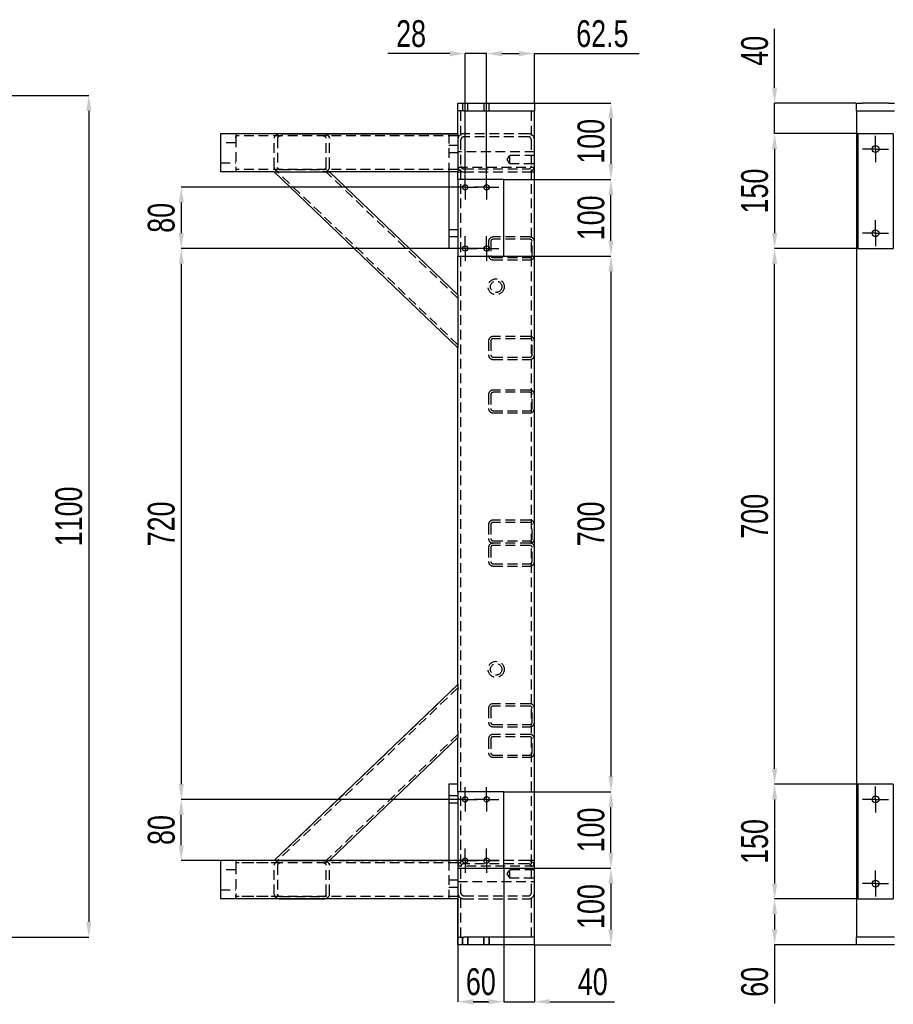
# Model space of a CAD drawing. Header units: millimetres. Extents: x 5 to 589, y 5 to 415.
# Tile 11 of 16: x 232 to 346, y 193 to 322. Entities that reach past the tile are written whole.
import ezdxf

# ---------------------------------------------------------------- set-up
doc = ezdxf.new("R2010")
doc.units = ezdxf.units.MM
doc.header["$PDSIZE"] = -1
doc.linetypes.add('CENTERX2', pattern=[20.32, 12.7, -2.54, 2.54, -2.54])
doc.linetypes.add('HIDDEN', pattern=[1.905, 1.27, -0.635])
for name, color, linetype in [('COTES', 1, 'Continuous'), ('TRAIT-FINS', 9, 'Continuous'), ('TRAIT-MIXTES', 3, 'CENTERX2'), ('TRAIT-TIRET', 2, 'HIDDEN')]:
    doc.layers.add(name, color=color, linetype=linetype)
doc.layers.add('TRAIT-FORT', color=4, linetype='Continuous', lineweight=25)
doc.styles.add('SLDTEXTSTYLE0', font='TXT', dxfattribs={"width": 0.75})
doc.dimstyles.new('SLDDIMSTYLE0', dxfattribs={"dimtxt": 3.5, "dimasz": 2, "dimexe": 0, "dimexo": 0.0625, "dimgap": 0.875, "dimtad": 1, "dimlfac": 10, "dimrnd": 1e-09, "dimzin": 12, "dimdsep": 46, "dimtxsty": 'SLDTEXTSTYLE0', "dimsah": 1, "dimcen": 0.09, "dimadec": 0, "dimazin": 3, "dimtfac": 1, "dimtmove": 0, "dimatfit": 0, "dimfxl": 1, "dimfrac": 2, "dimtolj": 1, "dimtzin": 12, "dimarcsym": 0})
doc.dimstyles.new('SLDDIMSTYLE1', dxfattribs={"dimtxt": 3.5, "dimasz": 2, "dimexe": 0, "dimexo": 0.0625, "dimgap": 0.875, "dimtad": 1, "dimlfac": 10, "dimrnd": 1e-09, "dimzin": 12, "dimdsep": 46, "dimtxsty": 'SLDTEXTSTYLE0', "dimsah": 1, "dimcen": 0.09, "dimadec": 0, "dimazin": 3, "dimtfac": 1, "dimtofl": 0, "dimtmove": 0, "dimatfit": 3, "dimfxl": 1, "dimfrac": 2, "dimtolj": 1, "dimtzin": 12, "dimarcsym": 0})

# ---------------------------------------------------------------- blocks, each defined once
blk = doc.blocks.new('_D_2')
at = {"layer": 'COTES', "color": 0, "lineweight": -2, "transparency": 16777216}
for p, q in [((288.32, 317.1), (280.2, 317.1)), ((290.32, 301.3), (290.32, 317.1)), ((293.12, 317.1), (290.32, 317.1)), ((293.12, 301.3), (293.12, 317.1)), ((295.12, 317.1), (297.12, 317.1))]:
    blk.add_line(p, q, dxfattribs=at)
at = {"layer": 'COTES', "color": 0, "transparency": 16777216}
for points in [[(288.32, 317.43), (288.32, 316.76), (290.32, 317.1)], [(295.12, 317.43), (295.12, 316.76), (293.12, 317.1)]]:
    blk.add_solid(points, dxfattribs=at)
at = {"layer": 'Defpoints', "color": 0, "transparency": 16777216}
for p in [(290.32, 317.1), (290.32, 301.24), (293.12, 301.24)]:
    blk.add_point(p, dxfattribs=at)
at = {"layer": 'COTES', "color": 0, "transparency": 16777216, "insert": (283.26, 321.47), "char_height": 3.5, "attachment_point": 2, "style": 'SLDTEXTSTYLE0'}
blk.add_mtext('\\A1;28', dxfattribs=at)
blk = doc.blocks.new('_D_3')
at = {"layer": 'COTES', "color": 0, "lineweight": -2, "transparency": 16777216}
for p, q in [((293.12, 301.3), (293.12, 317.1)), ((295.12, 317.1), (297.37, 317.1)), ((299.37, 310.7), (299.37, 317.1)), ((299.37, 317.1), (313.06, 317.1))]:
    blk.add_line(p, q, dxfattribs=at)
at = {"layer": 'COTES', "color": 0, "transparency": 16777216}
for points in [[(295.12, 317.43), (295.12, 316.76), (293.12, 317.1)], [(297.37, 317.43), (297.37, 316.76), (299.37, 317.1)]]:
    blk.add_solid(points, dxfattribs=at)
at = {"layer": 'Defpoints', "color": 0, "transparency": 16777216}
for p in [(299.37, 317.1), (299.37, 310.64), (293.12, 301.24)]:
    blk.add_point(p, dxfattribs=at)
at = {"layer": 'COTES', "color": 0, "transparency": 16777216, "insert": (308.25, 321.47), "char_height": 3.5, "attachment_point": 2, "style": 'SLDTEXTSTYLE0'}
blk.add_mtext('\\A1;62.5', dxfattribs=at)
blk = doc.blocks.new('_D_4')
at = {"layer": 'COTES', "color": 0, "lineweight": -2, "transparency": 16777216}
for p, q in [((295.43, 300.64), (309.37, 300.64)), ((309.37, 292.64), (309.37, 298.64)), ((295.43, 290.64), (309.37, 290.64))]:
    blk.add_line(p, q, dxfattribs=at)
at = {"layer": 'COTES', "color": 0, "transparency": 16777216}
for points in [[(309.04, 298.64), (309.7, 298.64), (309.37, 300.64)], [(309.04, 292.64), (309.7, 292.64), (309.37, 290.64)]]:
    blk.add_solid(points, dxfattribs=at)
at = {"layer": 'Defpoints', "color": 0, "transparency": 16777216}
for p in [(295.37, 300.64), (309.37, 300.64), (295.37, 290.64)]:
    blk.add_point(p, dxfattribs=at)
at = {"layer": 'COTES', "color": 0, "transparency": 16777216, "insert": (305, 295.64), "char_height": 3.5, "attachment_point": 2, "rotation": 90, "style": 'SLDTEXTSTYLE0'}
blk.add_mtext('\\A1;100', dxfattribs=at)
blk = doc.blocks.new('_D_5')
at = {"layer": 'COTES', "color": 0, "lineweight": -2, "transparency": 16777216}
for p, q in [((299.43, 310.64), (309.37, 310.64)), ((309.37, 308.64), (309.37, 302.64)), ((295.43, 300.64), (309.37, 300.64))]:
    blk.add_line(p, q, dxfattribs=at)
at = {"layer": 'COTES', "color": 0, "transparency": 16777216}
for points in [[(309.04, 308.64), (309.7, 308.64), (309.37, 310.64)], [(309.04, 302.64), (309.7, 302.64), (309.37, 300.64)]]:
    blk.add_solid(points, dxfattribs=at)
at = {"layer": 'Defpoints', "color": 0, "transparency": 16777216}
for p in [(299.37, 310.64), (295.37, 300.64), (309.37, 300.64)]:
    blk.add_point(p, dxfattribs=at)
at = {"layer": 'COTES', "color": 0, "transparency": 16777216, "insert": (305, 305.64), "char_height": 3.5, "attachment_point": 2, "rotation": 90, "style": 'SLDTEXTSTYLE0'}
blk.add_mtext('\\A1;100', dxfattribs=at)
blk = doc.blocks.new('_D_6')
at = {"layer": 'COTES', "color": 0, "lineweight": -2, "transparency": 16777216}
for p, q in [((295.43, 290.64), (309.37, 290.64)), ((309.37, 288.64), (309.37, 222.64)), ((295.43, 220.64), (309.37, 220.64))]:
    blk.add_line(p, q, dxfattribs=at)
at = {"layer": 'COTES', "color": 0, "transparency": 16777216}
for points in [[(309.04, 288.64), (309.7, 288.64), (309.37, 290.64)], [(309.04, 222.64), (309.7, 222.64), (309.37, 220.64)]]:
    blk.add_solid(points, dxfattribs=at)
at = {"layer": 'Defpoints', "color": 0, "transparency": 16777216}
for p in [(295.37, 290.64), (295.37, 220.64), (309.37, 220.64)]:
    blk.add_point(p, dxfattribs=at)
at = {"layer": 'COTES', "color": 0, "transparency": 16777216, "insert": (305, 255.64), "char_height": 3.5, "attachment_point": 2, "rotation": 90, "style": 'SLDTEXTSTYLE0'}
blk.add_mtext('\\A1;700', dxfattribs=at)
blk = doc.blocks.new('_D_7')
at = {"layer": 'COTES', "color": 0, "lineweight": -2, "transparency": 16777216}
for p, q in [((295.43, 220.64), (309.37, 220.64)), ((309.37, 212.64), (309.37, 218.64)), ((295.43, 210.64), (309.37, 210.64))]:
    blk.add_line(p, q, dxfattribs=at)
at = {"layer": 'COTES', "color": 0, "transparency": 16777216}
for points in [[(309.04, 218.64), (309.7, 218.64), (309.37, 220.64)], [(309.04, 212.64), (309.7, 212.64), (309.37, 210.64)]]:
    blk.add_solid(points, dxfattribs=at)
at = {"layer": 'Defpoints', "color": 0, "transparency": 16777216}
for p in [(295.37, 220.64), (309.37, 220.64), (295.37, 210.64)]:
    blk.add_point(p, dxfattribs=at)
at = {"layer": 'COTES', "color": 0, "transparency": 16777216, "insert": (305, 215.64), "char_height": 3.5, "attachment_point": 2, "rotation": 90, "style": 'SLDTEXTSTYLE0'}
blk.add_mtext('\\A1;100', dxfattribs=at)
blk = doc.blocks.new('_D_8')
at = {"layer": 'COTES', "color": 0, "lineweight": -2, "transparency": 16777216}
for p, q in [((295.43, 210.64), (309.37, 210.64)), ((309.37, 208.64), (309.37, 202.64)), ((299.43, 200.64), (309.37, 200.64))]:
    blk.add_line(p, q, dxfattribs=at)
at = {"layer": 'COTES', "color": 0, "transparency": 16777216}
for points in [[(309.04, 208.64), (309.7, 208.64), (309.37, 210.64)], [(309.04, 202.64), (309.7, 202.64), (309.37, 200.64)]]:
    blk.add_solid(points, dxfattribs=at)
at = {"layer": 'Defpoints', "color": 0, "transparency": 16777216}
for p in [(295.37, 210.64), (299.37, 200.64), (309.37, 200.64)]:
    blk.add_point(p, dxfattribs=at)
at = {"layer": 'COTES', "color": 0, "transparency": 16777216, "insert": (305, 205.64), "char_height": 3.5, "attachment_point": 2, "rotation": 90, "style": 'SLDTEXTSTYLE0'}
blk.add_mtext('\\A1;100', dxfattribs=at)
blk = doc.blocks.new('_D_9')
at = {"layer": 'COTES', "color": 0, "lineweight": -2, "transparency": 16777216}
for p, q in [((295.37, 210.57), (295.37, 193.19)), ((289.37, 208.85), (289.37, 193.19)), ((291.37, 193.19), (293.37, 193.19))]:
    blk.add_line(p, q, dxfattribs=at)
at = {"layer": 'COTES', "color": 0, "transparency": 16777216}
for points in [[(291.37, 193.53), (291.37, 192.86), (289.37, 193.19)], [(293.37, 193.53), (293.37, 192.86), (295.37, 193.19)]]:
    blk.add_solid(points, dxfattribs=at)
at = {"layer": 'Defpoints', "color": 0, "transparency": 16777216}
for p in [(295.37, 210.64), (289.37, 208.92), (295.37, 193.19)]:
    blk.add_point(p, dxfattribs=at)
at = {"layer": 'COTES', "color": 0, "transparency": 16777216, "insert": (292.37, 197.57), "char_height": 3.5, "attachment_point": 2, "style": 'SLDTEXTSTYLE0'}
blk.add_mtext('\\A1;60', dxfattribs=at)
blk = doc.blocks.new('_D_10')
at = {"layer": 'COTES', "color": 0, "lineweight": -2, "transparency": 16777216}
for p, q in [((295.37, 210.57), (295.37, 193.19)), ((299.37, 200.57), (299.37, 193.19)), ((293.37, 193.19), (291.37, 193.19)), ((295.37, 193.19), (299.37, 193.19)), ((301.37, 193.19), (309.83, 193.19))]:
    blk.add_line(p, q, dxfattribs=at)
at = {"layer": 'COTES', "color": 0, "transparency": 16777216}
for points in [[(293.37, 193.53), (293.37, 192.86), (295.37, 193.19)], [(301.37, 193.53), (301.37, 192.86), (299.37, 193.19)]]:
    blk.add_solid(points, dxfattribs=at)
at = {"layer": 'Defpoints', "color": 0, "transparency": 16777216}
for p in [(295.37, 210.64), (299.37, 200.64), (299.37, 193.19)]:
    blk.add_point(p, dxfattribs=at)
at = {"layer": 'COTES', "color": 0, "transparency": 16777216, "insert": (306.99, 197.57), "char_height": 3.5, "attachment_point": 2, "style": 'SLDTEXTSTYLE0'}
blk.add_mtext('\\A1;40', dxfattribs=at)
blk = doc.blocks.new('_D_11')
at = {"layer": 'COTES', "color": 0, "lineweight": -2, "transparency": 16777216}
for p, q in [((288.66, 299.64), (253.24, 299.64)), ((253.24, 297.64), (253.24, 293.64)), ((291.46, 291.64), (253.24, 291.64))]:
    blk.add_line(p, q, dxfattribs=at)
at = {"layer": 'COTES', "color": 0, "transparency": 16777216}
for points in [[(252.9, 297.64), (253.57, 297.64), (253.24, 299.64)], [(252.9, 293.64), (253.57, 293.64), (253.24, 291.64)]]:
    blk.add_solid(points, dxfattribs=at)
at = {"layer": 'Defpoints', "color": 0, "transparency": 16777216}
for p in [(288.72, 299.64), (253.24, 291.64), (291.52, 291.64)]:
    blk.add_point(p, dxfattribs=at)
at = {"layer": 'COTES', "color": 0, "transparency": 16777216, "insert": (248.86, 295.64), "char_height": 3.5, "attachment_point": 2, "rotation": 90, "style": 'SLDTEXTSTYLE0'}
blk.add_mtext('\\A1;80', dxfattribs=at)
blk = doc.blocks.new('_D_12')
at = {"layer": 'COTES', "color": 0, "lineweight": -2, "transparency": 16777216}
for p, q in [((291.46, 291.64), (253.24, 291.64)), ((253.24, 289.64), (253.24, 221.64)), ((288.66, 219.64), (253.24, 219.64))]:
    blk.add_line(p, q, dxfattribs=at)
at = {"layer": 'COTES', "color": 0, "transparency": 16777216}
for points in [[(252.9, 289.64), (253.57, 289.64), (253.24, 291.64)], [(252.9, 221.64), (253.57, 221.64), (253.24, 219.64)]]:
    blk.add_solid(points, dxfattribs=at)
at = {"layer": 'Defpoints', "color": 0, "transparency": 16777216}
for p in [(291.52, 291.64), (253.24, 219.64), (288.72, 219.64)]:
    blk.add_point(p, dxfattribs=at)
at = {"layer": 'COTES', "color": 0, "transparency": 16777216, "insert": (248.86, 255.64), "char_height": 3.5, "attachment_point": 2, "rotation": 90, "style": 'SLDTEXTSTYLE0'}
blk.add_mtext('\\A1;720', dxfattribs=at)
blk = doc.blocks.new('_D_13')
at = {"layer": 'COTES', "color": 0, "lineweight": -2, "transparency": 16777216}
for p, q in [((288.66, 219.64), (253.24, 219.64)), ((253.24, 213.64), (253.24, 217.64)), ((291.46, 211.64), (253.24, 211.64))]:
    blk.add_line(p, q, dxfattribs=at)
at = {"layer": 'COTES', "color": 0, "transparency": 16777216}
for points in [[(252.9, 217.64), (253.57, 217.64), (253.24, 219.64)], [(252.9, 213.64), (253.57, 213.64), (253.24, 211.64)]]:
    blk.add_solid(points, dxfattribs=at)
at = {"layer": 'Defpoints', "color": 0, "transparency": 16777216}
for p in [(253.24, 219.64), (288.72, 219.64), (291.52, 211.64)]:
    blk.add_point(p, dxfattribs=at)
at = {"layer": 'COTES', "color": 0, "transparency": 16777216, "insert": (248.86, 215.64), "char_height": 3.5, "attachment_point": 2, "rotation": 90, "style": 'SLDTEXTSTYLE0'}
blk.add_mtext('\\A1;80', dxfattribs=at)
blk = doc.blocks.new('SW_CENTERMARKSYMBOL_6')
at = {"layer": 'TRAIT-MIXTES', "color": 0}
for p, q in [((0, 1.25), (0, 1.6)), ((-1.25, 0), (-1.6, 0)), ((0, 0), (-1.25, 0)), ((0, 0), (0, 1.25)), ((0, 0), (0, -1.25)), ((0, 0), (1.25, 0)), ((1.25, 0), (1.6, 0)), ((0, -1.25), (0, -1.6))]:
    blk.add_line(p, q, dxfattribs=at)
blk = doc.blocks.new('SW_CENTERMARKSYMBOL_7')
at = {"layer": 'TRAIT-MIXTES', "color": 0}
for p, q in [((0, 1.25), (0, 1.6)), ((-1.25, 0), (-1.6, 0)), ((0, 0), (-1.25, 0)), ((0, 0), (0, 1.25)), ((0, 0), (0, -1.25)), ((0, 0), (1.25, 0)), ((1.25, 0), (1.6, 0)), ((0, -1.25), (0, -1.6))]:
    blk.add_line(p, q, dxfattribs=at)
blk = doc.blocks.new('SW_CENTERMARKSYMBOL_8')
at = {"layer": 'TRAIT-MIXTES', "color": 0}
for p, q in [((0, 1.25), (0, 1.6)), ((-1.25, 0), (-1.6, 0)), ((0, 0), (-1.25, 0)), ((0, 0), (0, 1.25)), ((0, 0), (0, -1.25)), ((0, 0), (1.25, 0)), ((1.25, 0), (1.6, 0)), ((0, -1.25), (0, -1.6))]:
    blk.add_line(p, q, dxfattribs=at)
blk = doc.blocks.new('SW_CENTERMARKSYMBOL_9')
at = {"layer": 'TRAIT-MIXTES', "color": 0}
for p, q in [((0, 1.25), (0, 1.6)), ((-1.25, 0), (-1.6, 0)), ((0, 0), (-1.25, 0)), ((0, 0), (0, 1.25)), ((0, 0), (0, -1.25)), ((0, 0), (1.25, 0)), ((1.25, 0), (1.6, 0)), ((0, -1.25), (0, -1.6))]:
    blk.add_line(p, q, dxfattribs=at)
blk = doc.blocks.new('SW_CENTERMARKSYMBOL_10')
at = {"layer": 'TRAIT-MIXTES', "color": 0}
for p, q in [((0, 1.25), (0, 1.6)), ((-1.25, 0), (-1.6, 0)), ((0, 0), (-1.25, 0)), ((0, 0), (0, 1.25)), ((0, 0), (0, -1.25)), ((0, 0), (1.25, 0)), ((1.25, 0), (1.6, 0)), ((0, -1.25), (0, -1.6))]:
    blk.add_line(p, q, dxfattribs=at)
blk = doc.blocks.new('SW_CENTERMARKSYMBOL_11')
at = {"layer": 'TRAIT-MIXTES', "color": 0}
for p, q in [((0, 1.25), (0, 1.6)), ((-1.25, 0), (-1.6, 0)), ((0, 0), (-1.25, 0)), ((0, 0), (0, 1.25)), ((0, 0), (0, -1.25)), ((0, 0), (1.25, 0)), ((1.25, 0), (1.6, 0)), ((0, -1.25), (0, -1.6))]:
    blk.add_line(p, q, dxfattribs=at)
blk = doc.blocks.new('SW_CENTERMARKSYMBOL_12')
at = {"layer": 'TRAIT-MIXTES', "color": 0}
for p, q in [((0, 1.25), (0, 1.6)), ((-1.25, 0), (-1.6, 0)), ((0, 0), (-1.25, 0)), ((0, 0), (0, 1.25)), ((0, 0), (0, -1.25)), ((0, 0), (1.25, 0)), ((1.25, 0), (1.6, 0)), ((0, -1.25), (0, -1.6))]:
    blk.add_line(p, q, dxfattribs=at)
blk = doc.blocks.new('SW_CENTERMARKSYMBOL_13')
at = {"layer": 'TRAIT-MIXTES', "color": 0}
for p, q in [((0, 1.25), (0, 1.6)), ((-1.25, 0), (-1.6, 0)), ((0, 0), (-1.25, 0)), ((0, 0), (0, 1.25)), ((0, 0), (0, -1.25)), ((0, 0), (1.25, 0)), ((1.25, 0), (1.6, 0)), ((0, -1.25), (0, -1.6))]:
    blk.add_line(p, q, dxfattribs=at)
blk = doc.blocks.new('_D_44')
at = {"layer": 'COTES', "color": 0, "lineweight": -2, "transparency": 16777216}
for p, q in [((217.92, 311.62), (241.16, 311.62)), ((241.16, 309.62), (241.16, 203.62)), ((217.92, 201.62), (241.16, 201.62))]:
    blk.add_line(p, q, dxfattribs=at)
at = {"layer": 'COTES', "color": 0, "transparency": 16777216}
for points in [[(240.82, 309.62), (241.49, 309.62), (241.16, 311.62)], [(240.82, 203.62), (241.49, 203.62), (241.16, 201.62)]]:
    blk.add_solid(points, dxfattribs=at)
at = {"layer": 'Defpoints', "color": 0, "transparency": 16777216}
for p in [(217.86, 311.62), (217.86, 201.62), (241.16, 201.62)]:
    blk.add_point(p, dxfattribs=at)
at = {"layer": 'COTES', "color": 0, "transparency": 16777216, "insert": (236.78, 256.62), "char_height": 3.5, "attachment_point": 2, "rotation": 90, "style": 'SLDTEXTSTYLE0'}
blk.add_mtext('\\A1;1100', dxfattribs=at)
blk = doc.blocks.new('_D_63')
at = {"layer": 'COTES', "color": 0, "lineweight": -2, "transparency": 16777216}
for p, q in [((341.57, 306.64), (330.75, 306.64)), ((330.75, 304.64), (330.75, 293.64)), ((341.57, 291.64), (330.75, 291.64))]:
    blk.add_line(p, q, dxfattribs=at)
at = {"layer": 'COTES', "color": 0, "transparency": 16777216}
for points in [[(330.42, 304.64), (331.09, 304.64), (330.75, 306.64)], [(330.42, 293.64), (331.09, 293.64), (330.75, 291.64)]]:
    blk.add_solid(points, dxfattribs=at)
at = {"layer": 'Defpoints', "color": 0, "transparency": 16777216}
for p in [(341.64, 306.64), (330.75, 291.64), (341.64, 291.64)]:
    blk.add_point(p, dxfattribs=at)
at = {"layer": 'COTES', "color": 0, "transparency": 16777216, "insert": (326.38, 299.14), "char_height": 3.5, "attachment_point": 2, "rotation": 90, "style": 'SLDTEXTSTYLE0'}
blk.add_mtext('\\A1;150', dxfattribs=at)
blk = doc.blocks.new('_D_64')
at = {"layer": 'COTES', "color": 0, "lineweight": -2, "transparency": 16777216}
for p, q in [((341.57, 221.64), (330.75, 221.64)), ((330.75, 219.64), (330.75, 208.64)), ((341.57, 206.64), (330.75, 206.64))]:
    blk.add_line(p, q, dxfattribs=at)
at = {"layer": 'COTES', "color": 0, "transparency": 16777216}
for points in [[(330.42, 219.64), (331.09, 219.64), (330.75, 221.64)], [(330.42, 208.64), (331.09, 208.64), (330.75, 206.64)]]:
    blk.add_solid(points, dxfattribs=at)
at = {"layer": 'Defpoints', "color": 0, "transparency": 16777216}
for p in [(341.64, 221.64), (330.75, 206.64), (341.64, 206.64)]:
    blk.add_point(p, dxfattribs=at)
at = {"layer": 'COTES', "color": 0, "transparency": 16777216, "insert": (326.38, 214.14), "char_height": 3.5, "attachment_point": 2, "rotation": 90, "style": 'SLDTEXTSTYLE0'}
blk.add_mtext('\\A1;150', dxfattribs=at)
blk = doc.blocks.new('_D_65')
at = {"layer": 'COTES', "color": 0, "lineweight": -2, "transparency": 16777216}
for p, q in [((330.75, 312.64), (330.75, 320.32)), ((341.37, 310.64), (330.75, 310.64)), ((330.75, 306.64), (330.75, 310.64)), ((341.57, 306.64), (330.75, 306.64)), ((330.75, 304.64), (330.75, 302.64))]:
    blk.add_line(p, q, dxfattribs=at)
at = {"layer": 'COTES', "color": 0, "transparency": 16777216}
for points in [[(330.42, 312.64), (331.09, 312.64), (330.75, 310.64)], [(330.42, 304.64), (331.09, 304.64), (330.75, 306.64)]]:
    blk.add_solid(points, dxfattribs=at)
at = {"layer": 'Defpoints', "color": 0, "transparency": 16777216}
for p in [(341.44, 310.64), (330.75, 306.64), (341.64, 306.64)]:
    blk.add_point(p, dxfattribs=at)
at = {"layer": 'COTES', "color": 0, "transparency": 16777216, "insert": (326.38, 317.48), "char_height": 3.5, "attachment_point": 2, "rotation": 90, "style": 'SLDTEXTSTYLE0'}
blk.add_mtext('\\A1;40', dxfattribs=at)
blk = doc.blocks.new('_D_66')
at = {"layer": 'COTES', "color": 0, "lineweight": -2, "transparency": 16777216}
for p, q in [((341.57, 206.64), (330.75, 206.64)), ((330.75, 204.64), (330.75, 202.64)), ((341.37, 200.64), (330.75, 200.64)), ((330.75, 200.64), (330.75, 192.95))]:
    blk.add_line(p, q, dxfattribs=at)
at = {"layer": 'COTES', "color": 0, "transparency": 16777216}
for points in [[(330.42, 204.64), (331.09, 204.64), (330.75, 206.64)], [(330.42, 202.64), (331.09, 202.64), (330.75, 200.64)]]:
    blk.add_solid(points, dxfattribs=at)
at = {"layer": 'Defpoints', "color": 0, "transparency": 16777216}
for p in [(341.64, 206.64), (330.75, 200.64), (341.44, 200.64)]:
    blk.add_point(p, dxfattribs=at)
at = {"layer": 'COTES', "color": 0, "transparency": 16777216, "insert": (326.38, 195.79), "char_height": 3.5, "attachment_point": 2, "rotation": 90, "style": 'SLDTEXTSTYLE0'}
blk.add_mtext('\\A1;60', dxfattribs=at)
blk = doc.blocks.new('_D_67')
at = {"layer": 'COTES', "color": 0, "lineweight": -2, "transparency": 16777216}
for p, q in [((341.57, 291.64), (330.75, 291.64)), ((330.75, 223.64), (330.75, 289.64)), ((341.57, 221.64), (330.75, 221.64))]:
    blk.add_line(p, q, dxfattribs=at)
at = {"layer": 'COTES', "color": 0, "transparency": 16777216}
for points in [[(330.42, 289.64), (331.09, 289.64), (330.75, 291.64)], [(330.42, 223.64), (331.09, 223.64), (330.75, 221.64)]]:
    blk.add_solid(points, dxfattribs=at)
at = {"layer": 'Defpoints', "color": 0, "transparency": 16777216}
for p in [(330.75, 291.64), (341.64, 291.64), (341.64, 221.64)]:
    blk.add_point(p, dxfattribs=at)
at = {"layer": 'COTES', "color": 0, "transparency": 16777216, "insert": (326.38, 256.64), "char_height": 3.5, "attachment_point": 2, "rotation": 90, "style": 'SLDTEXTSTYLE0'}
blk.add_mtext('\\A1;700', dxfattribs=at)
blk = doc.blocks.new('SW_CENTERMARKSYMBOL_31')
at = {"layer": 'TRAIT-MIXTES', "color": 0}
for p, q in [((0, 1.25), (0, 1.7)), ((-1.25, 0), (-1.7, 0)), ((0, 0), (-1.25, 0)), ((0, 0), (0, 1.25)), ((0, 0), (0, -1.25)), ((0, 0), (1.25, 0)), ((1.25, 0), (1.7, 0)), ((0, -1.25), (0, -1.7))]:
    blk.add_line(p, q, dxfattribs=at)
blk = doc.blocks.new('SW_CENTERMARKSYMBOL_32')
at = {"layer": 'TRAIT-MIXTES', "color": 0}
for p, q in [((0, 1.25), (0, 1.7)), ((-1.25, 0), (-1.7, 0)), ((0, 0), (-1.25, 0)), ((0, 0), (0, 1.25)), ((0, 0), (0, -1.25)), ((0, 0), (1.25, 0)), ((1.25, 0), (1.7, 0)), ((0, -1.25), (0, -1.7))]:
    blk.add_line(p, q, dxfattribs=at)
blk = doc.blocks.new('SW_CENTERMARKSYMBOL_37')
at = {"layer": 'TRAIT-MIXTES', "color": 0}
for p, q in [((0, 1.25), (0, 1.7)), ((-1.25, 0), (-1.7, 0)), ((0, 0), (-1.25, 0)), ((0, 0), (0, 1.25)), ((0, 0), (0, -1.25)), ((0, 0), (1.25, 0)), ((1.25, 0), (1.7, 0)), ((0, -1.25), (0, -1.7))]:
    blk.add_line(p, q, dxfattribs=at)
blk = doc.blocks.new('SW_CENTERMARKSYMBOL_38')
at = {"layer": 'TRAIT-MIXTES', "color": 0}
for p, q in [((0, 1.25), (0, 1.7)), ((-1.25, 0), (-1.7, 0)), ((0, 0), (-1.25, 0)), ((0, 0), (0, 1.25)), ((0, 0), (0, -1.25)), ((0, 0), (1.25, 0)), ((1.25, 0), (1.7, 0)), ((0, -1.25), (0, -1.7))]:
    blk.add_line(p, q, dxfattribs=at)

msp = doc.modelspace()

# ---------------------------------------------------------------- linework, layer by layer
at = {"layer": 'TRAIT-FINS', "lineweight": 18}
for p, q in [((288.1708, 305.1355), (289.3708, 305.1355)), ((288.1708, 304.1355), (289.3708, 304.1355)), ((288.1708, 294.1355), (289.3708, 294.1355)), ((288.1708, 293.1355), (289.3708, 293.1355)), ((288.1708, 220.1355), (289.3708, 220.1355)), ((288.1708, 219.1355), (289.3708, 219.1355)), ((288.1708, 209.1355), (289.3708, 209.1355)), ((288.1708, 208.1355), (289.3708, 208.1355)), ((289.9208, 200.6355), (289.9208, 201.6355)), ((289.9208, 200.6355), (289.9208, 201.6355)), ((290.7208, 200.6355), (290.7208, 201.6355)), ((290.7208, 200.6355), (290.7208, 201.6355)), ((292.7208, 200.6355), (292.7208, 201.6355)), ((292.7208, 200.6355), (292.7208, 201.6355)), ((293.5208, 200.6355), (293.5208, 201.6355)), ((293.5208, 200.6355), (293.5208, 201.6355))]:
    msp.add_line(p, q, dxfattribs=at)
at = {"layer": 'TRAIT-FORT', "lineweight": 25}
for p, q in [((289.3708, 309.6355), (289.3708, 310.6355)), ((289.3708, 310.6355), (290.1708, 310.6355)), ((290.1708, 310.6355), (298.5708, 310.6355)), ((298.5708, 310.6355), (299.3708, 310.6355)), ((299.3708, 310.6355), (299.3708, 309.6355)), ((341.4365, 309.6355), (341.4365, 310.6355)), ((341.4365, 310.6355), (342.2365, 310.6355)), ((345.6365, 310.6355), (342.2365, 310.6355)), ((345.6365, 310.6355), (346.4365, 310.6355)), ((290.1708, 309.6355), (289.3708, 309.6355)), ((289.3708, 306.6355), (289.3708, 309.6355)), ((290.1708, 309.6355), (298.5708, 309.6355)), ((298.5708, 309.6355), (299.3708, 309.6355)), ((299.3708, 201.6355), (299.3708, 309.6355)), ((341.4365, 309.6355), (341.4365, 201.6355)), ((341.4365, 309.6355), (342.2365, 309.6355)), ((342.2365, 309.6355), (345.6365, 309.6355)), ((345.6365, 309.6355), (346.4365, 309.6355)), ((260.3708, 306.6356), (258.3708, 306.6356)), ((258.3708, 306.6356), (258.3708, 301.6356)), ((260.3708, 306.6356), (260.3708, 306.1355)), ((289.3708, 306.6355), (260.3708, 306.6355)), ((266.238, 306.6357), (289.3708, 306.6357)), ((289.3708, 306.6355), (289.3708, 306.1355)), ((341.6365, 306.6355), (341.6365, 291.6355)), ((346.2365, 306.6355), (341.6365, 306.6355)), ((346.2365, 306.6355), (346.2365, 291.6355)), ((289.3708, 306.1355), (289.3708, 302.1357)), ((260.3708, 301.6356), (258.3708, 301.6356)), ((260.3708, 302.1357), (260.3708, 301.6356)), ((265.3829, 301.6357), (260.3708, 301.6357)), ((289.3708, 278.6357), (265.3708, 301.6357)), ((265.3829, 301.6357), (266.238, 301.6357)), ((266.238, 301.6357), (271.73, 301.6357)), ((271.73, 301.6357), (272.5851, 301.6357)), ((289.3708, 301.6357), (272.5851, 301.6357)), ((272.5972, 301.6357), (289.3708, 285.561)), ((289.3708, 301.6355), (272.5974, 301.6355)), ((288.1708, 301.6355), (288.1708, 291.6355)), ((289.3708, 302.1357), (289.3708, 301.6357)), ((289.3708, 300.6355), (289.3708, 301.6357)), ((295.3708, 300.6355), (289.3708, 300.6355)), ((289.3708, 300.6355), (289.3708, 290.6355)), ((295.3708, 290.6355), (295.3708, 300.6355)), ((289.3708, 291.6355), (288.1708, 291.6355)), ((341.6365, 291.6355), (346.2365, 291.6355)), ((289.3708, 290.6355), (295.3708, 290.6355)), ((289.3708, 285.561), (289.3708, 290.6355)), ((289.3708, 285.561), (289.3708, 284.73)), ((289.3708, 284.73), (289.3708, 279.4667)), ((289.3708, 279.4667), (289.3708, 278.6357)), ((289.3708, 234.6355), (289.3708, 278.6357)), ((265.3708, 211.6355), (289.3708, 234.6355)), ((289.3708, 234.6355), (289.3708, 233.8045)), ((289.3708, 228.5412), (289.3708, 233.8045)), ((289.3708, 228.5412), (289.3708, 227.7102)), ((289.3708, 227.7102), (272.5972, 211.6355)), ((289.3708, 227.71), (272.5974, 211.6355)), ((289.3708, 220.6355), (289.3708, 227.7102)), ((289.3708, 221.6355), (288.1708, 221.6355)), ((288.1708, 221.6355), (288.1708, 211.6355)), ((341.6365, 221.6355), (341.6365, 206.6355)), ((346.2365, 221.6355), (341.6365, 221.6355)), ((346.2365, 221.6355), (346.2365, 206.6355)), ((289.3708, 220.6355), (289.3708, 210.6355)), ((295.3708, 220.6355), (289.3708, 220.6355)), ((295.3708, 210.6355), (295.3708, 220.6355)), ((260.3708, 211.6356), (258.3708, 211.6356)), ((258.3708, 211.6356), (258.3708, 206.6356)), ((260.3708, 211.6356), (260.3708, 211.1355)), ((265.3829, 211.6355), (260.3708, 211.6355)), ((266.238, 211.6355), (265.3829, 211.6355)), ((266.238, 211.6355), (271.73, 211.6355)), ((272.5851, 211.6355), (271.73, 211.6355)), ((289.3708, 211.6355), (272.5851, 211.6355)), ((289.3708, 210.6355), (289.3708, 207.1357)), ((289.3708, 210.6355), (295.3708, 210.6355)), ((258.3708, 206.6356), (258.3708, 206.6354)), ((260.3708, 206.6356), (258.3708, 206.6356)), ((260.3708, 206.6354), (258.3708, 206.6354)), ((260.3708, 207.1357), (260.3708, 206.6356)), ((289.3708, 206.6357), (260.3708, 206.6357)), ((266.2156, 206.6355), (260.3708, 206.6355)), ((266.238, 206.6355), (271.73, 206.6355)), ((289.3708, 206.6353), (266.238, 206.6353)), ((289.3708, 206.6355), (271.73, 206.6355)), ((289.3708, 207.1357), (289.3708, 206.6357)), ((289.3708, 201.6355), (289.3708, 206.6357)), ((341.6365, 206.6355), (346.2365, 206.6355)), ((289.3708, 200.6355), (289.3708, 201.6355)), ((289.3708, 201.6355), (290.1708, 201.6355)), ((298.5708, 201.6355), (290.1708, 201.6355)), ((299.3708, 201.6355), (298.5708, 201.6355)), ((299.3708, 200.6355), (299.3708, 201.6355)), ((342.2365, 201.6355), (341.4365, 201.6355)), ((341.4365, 200.6355), (341.4365, 201.6355)), ((345.6365, 201.6355), (342.2365, 201.6355)), ((346.4365, 201.6355), (345.6365, 201.6355)), ((290.1708, 200.6355), (289.3708, 200.6355)), ((298.5708, 200.6355), (290.1708, 200.6355)), ((299.3708, 200.6355), (298.5708, 200.6355)), ((342.2365, 200.6355), (341.4365, 200.6355)), ((345.6365, 200.6355), (342.2365, 200.6355)), ((346.4365, 200.6355), (345.6365, 200.6355))]:
    msp.add_line(p, q, dxfattribs=at)
for centre, radius in [((343.9365, 304.6355), 0.45), ((290.3208, 299.6355), 0.35), ((293.1208, 299.6355), 0.35), ((343.9365, 293.6355), 0.45), ((290.3208, 291.6355), 0.35), ((293.1208, 291.6355), 0.35), ((343.9365, 219.6355), 0.45), ((290.3208, 219.6355), 0.35), ((293.1208, 219.6355), 0.35), ((290.3208, 211.6355), 0.35), ((293.1208, 211.6355), 0.35), ((343.9365, 208.6355), 0.45)]:
    msp.add_circle(centre, radius, dxfattribs=at)
for centre, major_axis, start_param, end_param in [((266.238, 306.0357), (-0.8672, 0), 4.71238898, 4.73820959), ((266.238, 207.2353), (0.8672, 0), 4.67587211, 4.71238898), ((266.238, 207.2355), (-0.8672, 0), 1.54497572, 1.57079633), ((271.73, 207.2355), (0.8672, 0), 4.71238898, 4.73820959)]:
    msp.add_ellipse(centre, major_axis=major_axis, ratio=0.69190536, start_param=start_param, end_param=end_param, dxfattribs=at)
at = {"layer": 'TRAIT-TIRET'}
for p, q in [((289.9708, 310.6355), (289.9708, 309.6355)), ((290.6708, 309.6355), (290.6708, 310.6355)), ((292.7708, 310.6355), (292.7708, 309.6355)), ((293.4708, 309.6355), (293.4708, 310.6355)), ((289.7708, 201.6355), (289.7708, 309.6355)), ((298.9708, 201.6355), (298.9708, 309.6355)), ((260.3708, 306.6019), (260.3708, 306.6355)), ((289.3708, 306.3355), (260.3708, 306.3355)), ((260.3708, 306.1355), (260.3708, 306.3305)), ((289.3708, 306.3357), (266.238, 306.3357)), ((288.1708, 306.6355), (288.1708, 301.6355)), ((298.5708, 306.6355), (290.1708, 306.6355)), ((260.3708, 305.4356), (258.3708, 305.4356)), ((260.3708, 306.1355), (260.3708, 302.1357)), ((265.3708, 306.0357), (265.3708, 306.0355)), ((265.3708, 302.2355), (265.3708, 306.0355)), ((265.8044, 306.0355), (265.8044, 306.0357)), ((265.8044, 306.0355), (265.8044, 302.2355)), ((272.1636, 306.0357), (272.1636, 306.0355)), ((272.1636, 302.2355), (272.1636, 306.0355)), ((272.5972, 306.0357), (272.5972, 306.0355)), ((272.5972, 302.2355), (272.5972, 306.0355)), ((289.3708, 305.0855), (288.1708, 305.0855)), ((298.5708, 306.2355), (290.1708, 306.2355)), ((288.1708, 304.1855), (289.3708, 304.1855)), ((289.7708, 304.2555), (289.3708, 304.2555)), ((299.3708, 304.2555), (289.3708, 304.2555)), ((296.0958, 303.7655), (295.7894, 303.2555)), ((296.0958, 303.7655), (296.0958, 302.7455)), ((299.3708, 303.7655), (296.0958, 303.7655)), ((299.3708, 304.2555), (298.9708, 304.2555)), ((258.3708, 302.8356), (260.3708, 302.8356)), ((295.7894, 303.2555), (296.0958, 302.7455)), ((296.0958, 302.7455), (299.3708, 302.7455)), ((260.3708, 302.1357), (260.3708, 302.0577)), ((260.3708, 301.9491), (260.3708, 301.9357)), ((289.3708, 301.9357), (260.3708, 301.9357)), ((289.3708, 279.0512), (265.8044, 301.6357)), ((266.238, 301.9355), (271.73, 301.9355)), ((266.238, 301.6355), (271.73, 301.6355)), ((289.3708, 301.9355), (271.73, 301.9355)), ((272.5974, 301.6355), (271.73, 301.6355)), ((289.3708, 285.1455), (272.1636, 301.6357)), ((289.3708, 302.2555), (299.3708, 302.2555)), ((289.3708, 301.6355), (290.1708, 301.6355)), ((289.3896, 302.2555), (289.8131, 302.2555)), ((290.1708, 302.0355), (298.5708, 302.0355)), ((290.1708, 301.6355), (298.5708, 301.6355)), ((298.5708, 301.6355), (299.3708, 301.6355)), ((298.9285, 302.2555), (299.352, 302.2555)), ((289.3708, 294.0855), (288.1708, 294.0855)), ((288.1708, 293.1855), (289.3708, 293.1855)), ((293.3708, 292.5357), (293.3708, 290.7357)), ((293.6708, 292.5357), (293.6708, 290.7357)), ((298.7708, 293.1357), (293.9708, 293.1357)), ((298.7708, 292.8357), (293.9708, 292.8357)), ((299.0708, 290.7357), (299.0708, 292.5357)), ((293.9708, 290.4357), (298.7708, 290.4357)), ((293.9708, 290.1357), (298.7708, 290.1357)), ((293.3708, 279.5357), (293.3708, 277.7357)), ((293.6708, 279.5357), (293.6708, 277.7357)), ((298.7708, 280.1357), (293.9708, 280.1357)), ((298.7708, 279.8357), (293.9708, 279.8357)), ((299.0708, 277.7357), (299.0708, 279.5357)), ((293.9708, 277.4357), (298.7708, 277.4357)), ((293.9708, 277.1357), (298.7708, 277.1357)), ((298.7708, 273.1357), (293.9708, 273.1357)), ((298.7708, 272.8357), (293.9708, 272.8357)), ((293.3708, 272.5357), (293.3708, 270.7357)), ((293.6708, 272.5357), (293.6708, 270.7357)), ((299.0708, 270.7357), (299.0708, 272.5357)), ((293.9708, 270.4357), (298.7708, 270.4357)), ((293.9708, 270.1357), (298.7708, 270.1357)), ((298.7708, 256.1357), (293.9708, 256.1357)), ((293.3708, 255.5357), (293.3708, 253.7357)), ((293.6708, 255.5357), (293.6708, 253.7357)), ((298.7708, 255.8357), (293.9708, 255.8357)), ((299.0708, 253.7357), (299.0708, 255.5357)), ((293.3708, 252.5357), (293.3708, 250.7357)), ((293.6708, 252.5357), (293.6708, 250.7357)), ((293.9708, 253.4357), (298.7708, 253.4357)), ((298.7708, 253.1357), (293.9708, 253.1357)), ((298.7708, 252.8357), (293.9708, 252.8357)), ((299.0708, 250.7357), (299.0708, 252.5357)), ((293.9708, 250.4357), (298.7708, 250.4357)), ((293.9708, 250.1357), (298.7708, 250.1357)), ((265.3708, 211.6353), (289.3708, 234.6353)), ((289.3708, 234.22), (265.8044, 211.6355)), ((289.3708, 234.2198), (265.8044, 211.6353)), ((298.7708, 232.1357), (293.9708, 232.1357)), ((298.7708, 231.8357), (293.9708, 231.8357)), ((293.3708, 231.5357), (293.3708, 229.7357)), ((293.6708, 231.5357), (293.6708, 229.7357)), ((299.0708, 229.7357), (299.0708, 231.5357)), ((293.9708, 229.4357), (298.7708, 229.4357)), ((293.9708, 229.1357), (298.7708, 229.1357)), ((289.3708, 228.1257), (272.1636, 211.6355)), ((289.3708, 228.1255), (272.1636, 211.6353)), ((298.7708, 228.1357), (293.9708, 228.1357)), ((298.7708, 227.8357), (293.9708, 227.8357)), ((293.3708, 227.5357), (293.3708, 225.7357)), ((293.6708, 227.5357), (293.6708, 225.7357)), ((299.0708, 225.7357), (299.0708, 227.5357)), ((293.9708, 225.4357), (298.7708, 225.4357)), ((293.9708, 225.1357), (298.7708, 225.1357)), ((289.3708, 220.0855), (288.1708, 220.0855)), ((288.1708, 219.1855), (289.3708, 219.1855)), ((260.3708, 211.6354), (258.3708, 211.6354)), ((260.3708, 211.6019), (260.3708, 211.6355)), ((265.3829, 211.6353), (260.3708, 211.6353)), ((289.3708, 211.3355), (260.3708, 211.3355)), ((266.238, 211.3353), (260.3708, 211.3353)), ((260.3708, 211.1355), (260.3708, 207.1357)), ((265.3708, 207.2355), (265.3708, 211.0355)), ((266.238, 211.6353), (265.3829, 211.6353)), ((265.8044, 211.0355), (265.8044, 207.2355)), ((266.238, 211.6353), (289.3708, 211.6353)), ((289.3708, 211.3353), (266.238, 211.3353)), ((272.1636, 207.2355), (272.1636, 211.0355)), ((272.5974, 211.6355), (272.5972, 211.6353)), ((272.5972, 207.2355), (272.5972, 211.0355)), ((288.1708, 211.6355), (288.1708, 206.6355)), ((290.1708, 211.6355), (289.3708, 211.6355)), ((298.5708, 211.6355), (290.1708, 211.6355)), ((298.5708, 211.2355), (290.1708, 211.2355)), ((299.3708, 211.6355), (298.5708, 211.6355)), ((260.3708, 210.4356), (258.3708, 210.4356)), ((260.3708, 210.4354), (258.3708, 210.4354)), ((289.7773, 210.9155), (289.3708, 210.9155)), ((299.3708, 210.9155), (289.3708, 210.9155)), ((296.0958, 210.4255), (295.7894, 209.9155)), ((295.7894, 209.9155), (296.0958, 209.4055)), ((296.0958, 210.4255), (296.0958, 209.4055)), ((299.3708, 210.4255), (296.0958, 210.4255)), ((299.3708, 210.9155), (298.9643, 210.9155)), ((289.3708, 209.0855), (288.1708, 209.0855)), ((289.3708, 208.9155), (289.7708, 208.9155)), ((289.3708, 208.9155), (299.3708, 208.9155)), ((296.0958, 209.4055), (299.3708, 209.4055)), ((298.9708, 208.9155), (299.3708, 208.9155)), ((258.3708, 207.8356), (260.3708, 207.8356)), ((258.3708, 207.8354), (260.3708, 207.8354)), ((265.3708, 207.2355), (265.3708, 207.2353)), ((265.8044, 207.2353), (265.8044, 207.2355)), ((272.1636, 207.2355), (272.1636, 207.2353)), ((272.5972, 207.2355), (272.5972, 207.2353)), ((288.1708, 208.1855), (289.3708, 208.1855)), ((260.3708, 207.1357), (260.3708, 207.1355)), ((260.3708, 206.7876), (260.3708, 207.1355)), ((289.3708, 206.9357), (260.3708, 206.9357)), ((266.238, 206.9355), (260.3708, 206.9355)), ((260.3708, 206.6355), (260.3708, 206.6751)), ((266.238, 206.6355), (266.2156, 206.6355)), ((266.238, 206.9355), (271.73, 206.9355)), ((289.3708, 206.9353), (266.238, 206.9353)), ((289.3708, 206.9355), (271.73, 206.9355)), ((290.1708, 207.0355), (298.5708, 207.0355)), ((290.1708, 206.6355), (298.5708, 206.6355)), ((289.9708, 201.6355), (289.9708, 200.6355)), ((290.6708, 200.6355), (290.6708, 201.6355)), ((292.7708, 201.6355), (292.7708, 200.6355)), ((293.4708, 200.6355), (293.4708, 201.6355))]:
    msp.add_line(p, q, dxfattribs=at)
at = {"layer": 'TRAIT-TIRET', "flags": 128}
for points in [[(271.73, 306.6357), (271.8806, 306.6266), (272.0266, 306.5995), (272.1636, 306.5553), (272.2875, 306.4953), (272.3943, 306.4214), (272.481, 306.3357), (272.5449, 306.2409), (272.584, 306.1399), (272.5972, 306.0357)], [(265.3708, 302.2355), (265.384, 302.1313), (265.4231, 302.0303), (265.487, 301.9355), (265.5737, 301.8498), (265.6806, 301.7759), (265.8044, 301.7159), (265.9414, 301.6717), (266.0874, 301.6446), (266.238, 301.6355)], [(266.238, 301.9357), (266.1534, 301.9415), (266.072, 301.9585), (265.9971, 301.9862), (265.9314, 302.0236), (265.8775, 302.069), (265.8374, 302.1209), (265.8127, 302.1772), (265.8044, 302.2357)], [(271.73, 211.6353), (271.8806, 211.6262), (272.0266, 211.5991), (272.1636, 211.5549), (272.2875, 211.4949), (272.3943, 211.421), (272.481, 211.3353), (272.5449, 211.2405), (272.584, 211.1395), (272.5972, 211.0353)], [(266.238, 206.9353), (266.1534, 206.9411), (266.072, 206.9581), (265.9971, 206.9858), (265.9314, 207.0232), (265.8775, 207.0686), (265.8374, 207.1205), (265.8127, 207.1768), (265.8044, 207.2353)]]:
    msp.add_lwpolyline(points, dxfattribs=at)
at = {"layer": 'TRAIT-TIRET'}
for centre, radius in [((294.3708, 286.6355), 1.05), ((294.3708, 286.6355), 0.75), ((294.3708, 236.6355), 1.05), ((294.3708, 236.6355), 0.75)]:
    msp.add_circle(centre, radius, dxfattribs=at)
for centre, radius, start, end in [((290.1708, 305.8355), 0.8, 90, 180), ((298.5708, 305.8355), 0.8, 360, 90), ((290.1708, 305.8355), 0.4, 90, 180), ((298.5708, 305.8355), 0.4, 0, 90), ((290.1708, 302.4355), 0.8, 180, 270), ((290.1708, 302.4355), 0.4, 180, 270), ((298.5708, 302.4355), 0.4, 270, 0), ((298.5708, 302.4355), 0.8, 270, 360), ((293.9708, 292.5357), 0.6, 90, 180), ((293.9708, 292.5357), 0.3, 90, 180), ((298.7708, 292.5357), 0.6, 360, 90), ((298.7708, 292.5357), 0.3, 0, 90), ((293.9708, 290.7357), 0.6, 180, 270), ((293.9708, 290.7357), 0.3, 180, 270), ((298.7708, 290.7357), 0.6, 270, 360), ((298.7708, 290.7357), 0.3, 270, 0), ((293.9708, 279.5357), 0.6, 90, 180), ((293.9708, 279.5357), 0.3, 90, 180), ((298.7708, 279.5357), 0.6, 0, 90), ((298.7708, 279.5357), 0.3, 0, 90), ((293.9708, 277.7357), 0.6, 180, 270), ((293.9708, 277.7357), 0.3, 180, 270), ((298.7708, 277.7357), 0.6, 270, 0), ((298.7708, 277.7357), 0.3, 270, 0), ((293.9708, 272.5357), 0.6, 90, 180), ((293.9708, 272.5357), 0.3, 90, 180), ((298.7708, 272.5357), 0.6, 0, 90), ((298.7708, 272.5357), 0.3, 0, 90), ((293.9708, 270.7357), 0.6, 180, 270), ((293.9708, 270.7357), 0.3, 180, 270), ((298.7708, 270.7357), 0.3, 270, 0), ((298.7708, 270.7357), 0.6, 270, 0), ((293.9708, 255.5357), 0.6, 90, 180), ((298.7708, 255.5357), 0.6, 0, 90), ((293.9708, 255.5357), 0.3, 90, 180), ((298.7708, 255.5357), 0.3, 0, 90), ((293.9708, 253.7357), 0.6, 180, 270), ((293.9708, 253.7357), 0.3, 180, 270), ((298.7708, 253.7357), 0.3, 270, 0), ((298.7708, 253.7357), 0.6, 270, 0), ((293.9708, 252.5357), 0.6, 90, 180), ((293.9708, 252.5357), 0.3, 90, 180), ((298.7708, 252.5357), 0.6, 0, 90), ((298.7708, 252.5357), 0.3, 0, 90), ((293.9708, 250.7357), 0.6, 180, 270), ((293.9708, 250.7357), 0.3, 180, 270), ((298.7708, 250.7357), 0.6, 270, 0), ((298.7708, 250.7357), 0.3, 270, 0), ((293.9708, 231.5357), 0.6, 90, 180), ((293.9708, 231.5357), 0.3, 90, 180), ((298.7708, 231.5357), 0.6, 0, 90), ((298.7708, 231.5357), 0.3, 0, 90), ((293.9708, 229.7357), 0.6, 180, 270), ((293.9708, 229.7357), 0.3, 180, 270), ((298.7708, 229.7357), 0.3, 270, 0), ((298.7708, 229.7357), 0.6, 270, 0), ((293.9708, 227.5357), 0.6, 90, 180), ((293.9708, 227.5357), 0.3, 90, 180), ((298.7708, 227.5357), 0.6, 0, 90), ((298.7708, 227.5357), 0.3, 0, 90), ((293.9708, 225.7357), 0.6, 180, 270), ((293.9708, 225.7357), 0.3, 180, 270), ((298.7708, 225.7357), 0.6, 270, 0), ((298.7708, 225.7357), 0.3, 270, 0), ((290.1708, 210.8355), 0.8, 90, 180), ((290.1708, 210.8355), 0.4, 90, 180), ((298.5708, 210.8355), 0.8, 0, 90), ((298.5708, 210.8355), 0.4, 0, 90), ((290.1708, 207.4355), 0.8, 180, 270), ((290.1708, 207.4355), 0.4, 180, 270), ((298.5708, 207.4355), 0.4, 270, 360), ((298.5708, 207.4355), 0.8, 270, 0)]:
    msp.add_arc(centre, radius, start, end, dxfattribs=at)
for centre, major_axis, start_param, end_param in [((266.238, 306.0357), (-0.8672, 0), 4.73820959, 6.28318531), ((266.238, 306.0355), (0.8672, 0), 1.57079633, 3.14159265), ((266.238, 306.0357), (-0.4336, 0), 4.71238898, 6.28318531), ((266.238, 306.0355), (-0.4336, 0), 4.71238898, 6.28318531), ((271.73, 306.0355), (-0.8672, 0), 3.14159265, 4.71238898), ((271.73, 306.0355), (-0.4336, 0), 3.14159265, 4.71238898), ((271.73, 306.0357), (-0.4336, 0), 3.14159265, 3.3576708), ((266.238, 302.2357), (0.8672, 0), 3.14159265, 4.71238898), ((266.238, 302.2355), (-0.4336, 0), 0, 1.57079633), ((271.73, 302.2357), (-0.8672, 0), 1.57079633, 3.14159265), ((271.73, 302.2355), (0.8672, 0), 4.71238898, 6.28318531), ((271.73, 302.2355), (-0.4336, 0), 1.57079633, 3.14159266), ((271.73, 302.2357), (-0.4336, 0), 2.92581448, 3.14159265), ((266.238, 211.0355), (0.8672, 0), 1.57079633, 3.14159265), ((266.238, 211.0353), (-0.8672, 0), 4.71238898, 6.28318531), ((266.238, 211.0355), (-0.4336, 0), 4.71238898, 6.28318531), ((266.238, 211.0353), (-0.4336, 0), 4.71238898, 6.28318531), ((271.73, 211.0355), (-0.8672, 0), 3.14159265, 4.71238898), ((271.73, 211.0355), (-0.4336, 0), 3.14159265, 4.71238898), ((271.73, 211.0353), (-0.4336, 0), 3.14159265, 4.71238898), ((266.238, 207.2355), (-0.8672, 0), 0, 1.54497572), ((266.238, 207.2353), (0.8672, 0), 3.14159265, 4.67587211), ((266.238, 207.2355), (-0.4336, 0), 0, 1.57079633), ((271.73, 207.2355), (-0.4336, 0), 1.57079633, 3.14159266), ((271.73, 207.2353), (-0.8672, 0), 1.57079633, 3.14159265), ((271.73, 207.2353), (-0.4336, 0), 1.57079633, 3.14159265), ((271.73, 207.2355), (0.8672, 0), 4.73820959, 6.28318531)]:
    msp.add_ellipse(centre, major_axis=major_axis, ratio=0.69190536, start_param=start_param, end_param=end_param, dxfattribs=at)

# ---------------------------------------------------------------- block references
at = {"layer": 'TRAIT-MIXTES'}
for name, p in [('SW_CENTERMARKSYMBOL_31', (343.9365, 304.6355)), ('SW_CENTERMARKSYMBOL_6', (290.3208, 299.6355)), ('SW_CENTERMARKSYMBOL_7', (293.1208, 299.6355)), ('SW_CENTERMARKSYMBOL_32', (343.9365, 293.6355)), ('SW_CENTERMARKSYMBOL_9', (290.3208, 291.6355)), ('SW_CENTERMARKSYMBOL_8', (293.1208, 291.6355)), ('SW_CENTERMARKSYMBOL_38', (343.9365, 219.6355)), ('SW_CENTERMARKSYMBOL_10', (290.3208, 219.6355)), ('SW_CENTERMARKSYMBOL_11', (293.1208, 219.6355)), ('SW_CENTERMARKSYMBOL_13', (290.3208, 211.6355)), ('SW_CENTERMARKSYMBOL_12', (293.1208, 211.6355)), ('SW_CENTERMARKSYMBOL_37', (343.9365, 208.6355))]:
    msp.add_blockref(name, p, dxfattribs=at)

# ---------------------------------------------------------------- dimensions: what is measured, and where the dimension line sits
at = {"layer": 'COTES'}
for base, p1, p2, dimstyle, picture, middle in [((290.3208, 317.0976), (293.1208, 301.2355), (290.3208, 301.2355), 'SLDDIMSTYLE0', '_D_2', (283.2583, 317.0976)), ((299.3708, 317.0976), (293.1208, 301.2355), (299.3708, 310.6355), 'SLDDIMSTYLE1', '_D_3', (308.2456, 317.0976)), ((295.3708, 193.192), (289.3708, 208.9155), (295.3708, 210.6355), 'SLDDIMSTYLE1', '_D_9', (292.3708, 193.192)), ((299.3708, 193.192), (295.3708, 210.6355), (299.3708, 200.6355), 'SLDDIMSTYLE0', '_D_10', (306.9857, 193.192))]:
    dim = msp.add_linear_dim(base=base, p1=p1, p2=p2, dimstyle=dimstyle, dxfattribs=at)
    dim.commit()
    dim.dimension.update_dxf_attribs({"geometry": picture, "text_midpoint": middle, "dimtype": 160})
for base, p1, p2, dimstyle, picture, middle in [((330.7542, 306.6355), (341.4365, 310.6355), (341.6365, 306.6355), 'SLDDIMSTYLE0', '_D_65', (330.7542, 317.4792)), ((241.1569, 201.6165), (217.8614, 311.6165), (217.8614, 201.6165), 'SLDDIMSTYLE1', '_D_44', (241.1569, 256.6165)), ((309.3708, 300.6355), (299.3708, 310.6355), (295.3708, 300.6355), 'SLDDIMSTYLE1', '_D_5', (309.3708, 305.6355)), ((330.7542, 291.6355), (341.6365, 306.6355), (341.6365, 291.6355), 'SLDDIMSTYLE1', '_D_63', (330.7542, 299.1355)), ((309.3708, 300.6355), (295.3708, 290.6355), (295.3708, 300.6355), 'SLDDIMSTYLE1', '_D_4', (309.3708, 295.6355)), ((253.2355, 291.6355), (288.7208, 299.6355), (291.5208, 291.6355), 'SLDDIMSTYLE1', '_D_11', (253.2355, 295.6355)), ((253.2355, 219.6355), (291.5208, 291.6355), (288.7208, 219.6355), 'SLDDIMSTYLE1', '_D_12', (253.2355, 255.6355)), ((330.7542, 291.6355), (341.6365, 221.6355), (341.6365, 291.6355), 'SLDDIMSTYLE1', '_D_67', (330.7542, 256.6355)), ((309.3708, 220.6355), (295.3708, 290.6355), (295.3708, 220.6355), 'SLDDIMSTYLE1', '_D_6', (309.3708, 255.6355)), ((330.7542, 206.6355), (341.6365, 221.6355), (341.6365, 206.6355), 'SLDDIMSTYLE1', '_D_64', (330.7542, 214.1355)), ((309.3708, 220.6355), (295.3708, 210.6355), (295.3708, 220.6355), 'SLDDIMSTYLE1', '_D_7', (309.3708, 215.6355)), ((253.2355, 219.6355), (291.5208, 211.6355), (288.7208, 219.6355), 'SLDDIMSTYLE1', '_D_13', (253.2355, 215.6355)), ((309.3708, 200.6355), (295.3708, 210.6355), (299.3708, 200.6355), 'SLDDIMSTYLE1', '_D_8', (309.3708, 205.6355)), ((330.7542, 200.6355), (341.6365, 206.6355), (341.4365, 200.6355), 'SLDDIMSTYLE1', '_D_66', (330.7542, 195.7917))]:
    dim = msp.add_linear_dim(base=base, p1=p1, p2=p2, angle=90, dimstyle=dimstyle, dxfattribs=at)
    dim.commit()
    dim.dimension.update_dxf_attribs({"geometry": picture, "text_midpoint": middle, "dimtype": 160})

doc.saveas('drawing.dxf')
